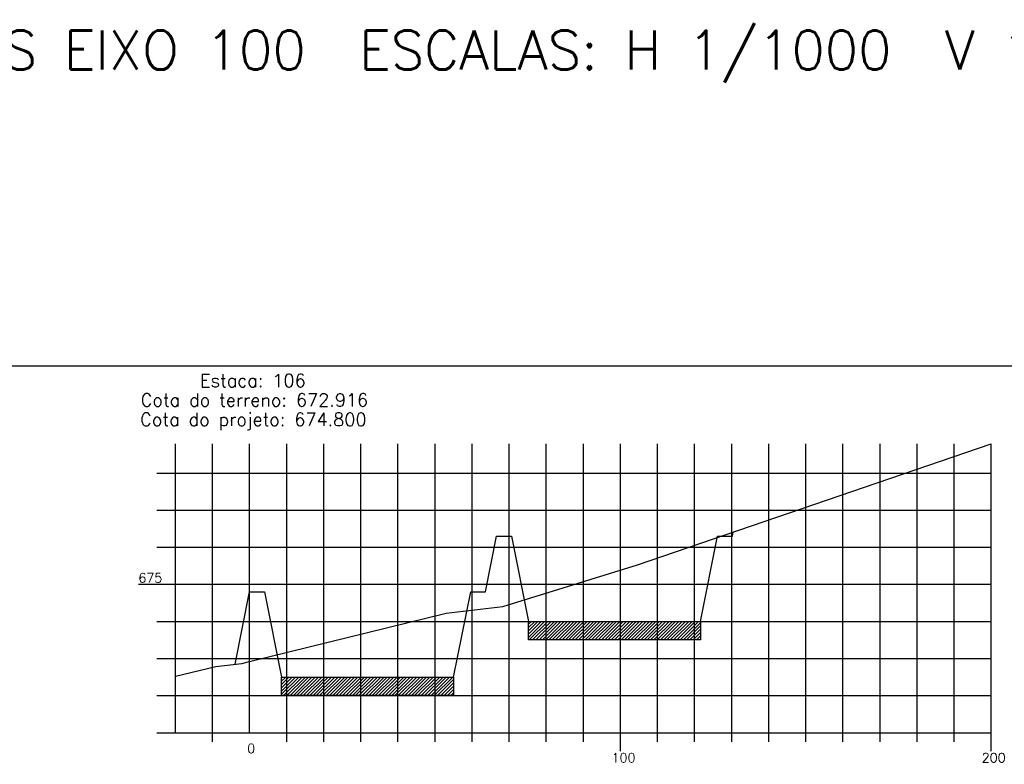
# Model space of a CAD drawing. Header units: inches. Extents: x -1280 to -474, y 41 to 709.
# Tile 6 of 8: x -1015 to -749, y 508 to 709. Entities that reach past the tile are written whole.
import ezdxf

# ---------------------------------------------------------------- set-up
doc = ezdxf.new("R2010")
doc.units = ezdxf.units.IN
doc.header["$MEASUREMENT"] = 0
doc.linetypes.add('CONTINUO', pattern=[0])
for name, color, linetype in [('PROJETO', 104, 'Continuous'), ('SELO', 11, 'Continuous'), ('TERRENO', 22, 'Continuous'), ('TG', 7, 'CONTINUO'), ('Vp', 2, 'Continuous')]:
    doc.layers.add(name, color=color, linetype=linetype)
doc.styles.add('SIMPLEX', font='simplex', dxfattribs={"height": 0.2})
pattern_1 = [(45, (-1754.0674, 326.0327), (-0.44194174, 0.44194174), [])]

msp = doc.modelspace()

# ---------------------------------------------------------------- hatches: boundary and pattern name
at = {"layer": 'SELO'}
h = msp.add_hatch(dxfattribs=at)
h.set_pattern_fill('ANSI31', color=256, scale=5, style=0)
h.set_pattern_definition(pattern_1)
h.paths.add_polyline_path([(-877.67, 546.49), (-831.27, 546.49), (-831.27, 541.49), (-877.67, 541.49)])
h = msp.add_hatch(dxfattribs=at)
h.set_pattern_fill('ANSI31', color=256, scale=5, style=0)
h.set_pattern_definition(pattern_1)
h.paths.add_polyline_path([(-944.27, 531.49), (-897.87, 531.49), (-897.87, 526.49), (-944.27, 526.49)])

# ---------------------------------------------------------------- linework, layer by layer
at = {"layer": 'PROJETO', "flags": 128}
msp.add_lwpolyline([(-956.79, 534.93), (-952.87, 554.49), (-952.87, 554.49), (-952.87, 554.49), (-952.87, 554.49), (-948.87, 554.49), (-944.27, 531.49), (-897.87, 531.49), (-893.27, 554.49), (-889.27, 554.49), (-886.27, 569.49), (-882.27, 569.49), (-877.67, 546.49), (-831.27, 546.49), (-826.67, 569.49), (-822.67, 569.49), (-822.67, 569.49), (-822.45, 570.61)], dxfattribs=at)
at = {"layer": 'SELO'}
for points in [[(-877.67, 546.49), (-831.27, 546.49), (-831.27, 541.49), (-877.67, 541.49)], [(-944.27, 531.49), (-897.87, 531.49), (-897.87, 526.49), (-944.27, 526.49)]]:
    msp.add_lwpolyline(points, close=True, dxfattribs=at)
at = {"layer": 'TERRENO', "flags": 128}
msp.add_lwpolyline([(-972.87, 531.72), (-962, 534.36), (-954.97, 535.13), (-952.87, 535.65), (-899.88, 548.75), (-884.63, 550.51), (-848.31, 561.77), (-752.87, 594.39)], dxfattribs=at)
at = {"layer": 'TG', "color": 4, "linetype": 'CONTINUO', "flags": 128}
for points in [[(-972.87, 516.49), (-972.87, 594.39)], [(-952.87, 516.49), (-952.87, 594.39)], [(-977.87, 586.49), (-972.87, 586.49)], [(-977.87, 576.49), (-972.87, 576.49)], [(-977.87, 566.49), (-972.87, 566.49)], [(-982.87, 556.49), (-972.87, 556.49)], [(-977.87, 546.49), (-972.87, 546.49)], [(-977.87, 536.49), (-972.87, 536.49)], [(-977.87, 526.49), (-972.87, 526.49)], [(-977.87, 516.49), (-972.87, 516.49)], [(-972.87, 516.49), (-752.87, 516.49)], [(-962.87, 513.99), (-962.87, 516.49)], [(-942.87, 513.99), (-942.87, 516.49)], [(-932.87, 513.99), (-932.87, 516.49)], [(-922.87, 513.99), (-922.87, 516.49)], [(-912.87, 513.99), (-912.87, 516.49)], [(-902.87, 513.99), (-902.87, 516.49)], [(-892.87, 513.99), (-892.87, 516.49)], [(-882.87, 513.99), (-882.87, 516.49)], [(-872.87, 513.99), (-872.87, 516.49)], [(-862.87, 513.99), (-862.87, 516.49)], [(-852.87, 511.49), (-852.87, 516.49)], [(-842.87, 513.99), (-842.87, 516.49)], [(-832.87, 513.99), (-832.87, 516.49)], [(-822.87, 513.99), (-822.87, 516.49)], [(-812.87, 513.99), (-812.87, 516.49)], [(-802.87, 513.99), (-802.87, 516.49)], [(-792.87, 513.99), (-792.87, 516.49)], [(-782.87, 513.99), (-782.87, 516.49)], [(-772.87, 513.99), (-772.87, 516.49)], [(-762.87, 513.99), (-762.87, 516.49)], [(-752.87, 511.49), (-752.87, 516.49)]]:
    msp.add_lwpolyline(points, dxfattribs=at)
at = {"layer": 'TG', "color": 7, "linetype": 'CONTINUO', "flags": 128}
for points in [[(-962.87, 516.49), (-962.87, 594.39)], [(-942.87, 516.49), (-942.87, 594.39)], [(-932.87, 516.49), (-932.87, 594.39)], [(-922.87, 516.49), (-922.87, 594.39)], [(-912.87, 516.49), (-912.87, 594.39)], [(-902.87, 516.49), (-902.87, 594.39)], [(-892.87, 516.49), (-892.87, 594.39)], [(-882.87, 516.49), (-882.87, 594.39)], [(-872.87, 516.49), (-872.87, 594.39)], [(-862.87, 516.49), (-862.87, 594.39)], [(-852.87, 516.49), (-852.87, 594.39)], [(-842.87, 516.49), (-842.87, 594.39)], [(-832.87, 516.49), (-832.87, 594.39)], [(-822.87, 516.49), (-822.87, 594.39)], [(-812.87, 516.49), (-812.87, 594.39)], [(-802.87, 516.49), (-802.87, 594.39)], [(-792.87, 516.49), (-792.87, 594.39)], [(-782.87, 516.49), (-782.87, 594.39)], [(-772.87, 516.49), (-772.87, 594.39)], [(-762.87, 516.49), (-762.87, 594.39)], [(-752.87, 516.49), (-752.87, 594.39)], [(-972.87, 586.49), (-752.87, 586.49)], [(-972.87, 576.49), (-752.87, 576.49)], [(-972.87, 566.49), (-752.87, 566.49)], [(-972.87, 556.49), (-752.87, 556.49)], [(-972.87, 546.49), (-752.87, 546.49)], [(-972.87, 536.49), (-752.87, 536.49)], [(-972.87, 526.49), (-752.87, 526.49)]]:
    msp.add_lwpolyline(points, dxfattribs=at)
at = {"layer": 'Vp'}
msp.add_lwpolyline([(-474.4, 181.77), (-649.4, 181.77), (-649.4, 41.38), (-1280.4, 41.38), (-1280.4, 615.38), (-474.4, 615.38)], close=True, dxfattribs=at)

# ---------------------------------------------------------------- texts
at = {"layer": 'TG', "color": 2, "style": 'SIMPLEX'}
for s, height, p in [('SEÇÕES EIXO 100  ESCALAS: H 1/1000  V 1/100', 10.5, (-1064.65, 695.25, 1467.38)), ('675', 2.5, (-982.87, 556.99)), ('0', 2.5, (-953.54, 510.99)), ('100', 2.5, (-855.26, 508.49)), ('200', 2.5, (-755.45, 508.49))]:
    msp.add_text(s, height=height, dxfattribs=at).set_placement(p)
at = {"layer": 'TG', "color": 4, "style": 'SIMPLEX'}
for s, p in [('Estaca: 106', (-966.26, 609.68)), ('Cota do terreno: 672.916', (-982.25, 604.43)), ('Cota do projeto: 674.800', (-982.39, 599.18))]:
    msp.add_text(s, height=3.5, dxfattribs=at).set_placement(p)

doc.saveas('drawing.dxf')
